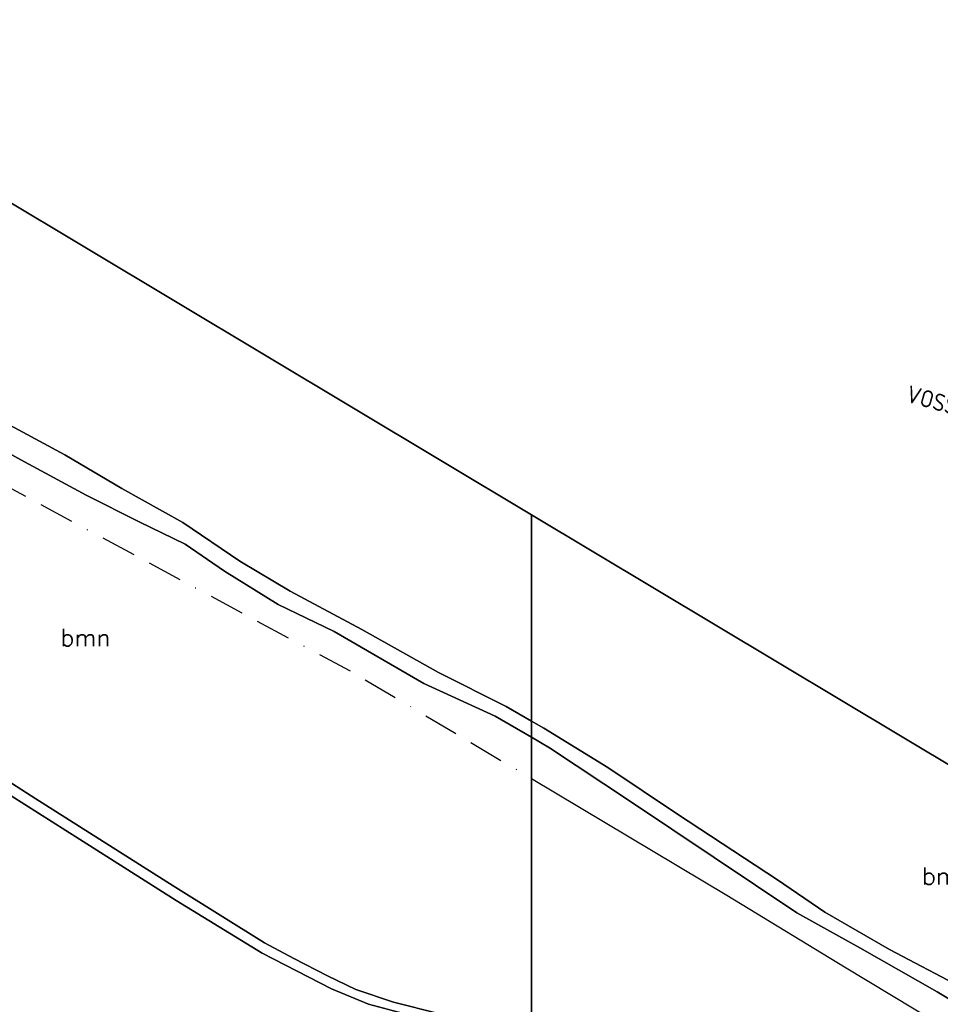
# Model space of a CAD drawing. Header units: millimetres. Extents: x 129727 to 131402, y 399018 to 399724.
# Tile 25 of 60: x 129926 to 130059, y 399538 to 399681. Entities that reach past the tile are written whole.
import ezdxf
from ezdxf.enums import TextEntityAlignment as Align

# ---------------------------------------------------------------- set-up
doc = ezdxf.new("R2010")
doc.units = ezdxf.units.MM
doc.linetypes.add('BORDERX2', pattern=[88.9, 25.4, -12.7, 25.4, -12.7, 0, -12.7])
for name, color, linetype in [('EWD-TO-NW-TXT25', 2, 'Continuous'), ('HTI_grens RWS', 162, 'FENCELINE1'), ('LKI-VW-BUI-VE', 1, 'Continuous'), ('MDI-IN-OPNAMEGRENS', 7, 'Continuous'), ('MDI-VL-BEPLANTING', 7, 'Continuous'), ('MDI-VL-GRAS', 7, 'Continuous'), ('MDI-XX-BEPLANTING', 80, 'Continuous'), ('MDI-XX-TERREINAFSCH', 253, 'Continuous')]:
    doc.layers.add(name, color=color, linetype=linetype)
doc.styles.add('ISO', font='ISO.SHX')
doc.styles.add('ROMANS25', font='ROMANS.shx', dxfattribs={"height": 2.5})
doc.linetypes.add('FENCELINE1', pattern='A,6.35,-2.54,[133,ltypeshp.shx,S=2.54,R=0,X=-2.54,Y=0],-2.54,25.4', length=36.83)

msp = doc.modelspace()

# ---------------------------------------------------------------- linework, layer by layer
at = {"layer": 'HTI_grens RWS', "linetype": 'FENCELINE1', "ltscale": 0.2}
msp.add_lwpolyline([(130000, 399570.805), (130028.392, 399553.827), (130045.503, 399543.384), (130086.535, 399518.668), (130105.025, 399507.446), (130117.293, 399500), (130129.173, 399492.79), (130137.529, 399487.96), (130155.23, 399477.728), (130186.092, 399459.042), (130197.306, 399452.359), (130213.584, 399442.634), (130247.233, 399473.654), (130250.518, 399477.184), (130337.508, 399388.175), (130347.361, 399391.311), (130410.656, 399411.458)], dxfattribs=at)
at = {"layer": 'LKI-VW-BUI-VE', "linetype": 'BORDERX2', "ltscale": 0.2, "flags": 128}
msp.add_lwpolyline([(129795.527, 399681.24), (129842.66, 399655.99), (129856.81, 399648.46), (129882.428, 399635.337), (129926.769, 399611.69), (129967.06, 399589.971), (129974.073, 399586.23), (129998.512, 399571.695), (130000, 399570.805)], dxfattribs=at)
at = {"layer": 'MDI-IN-OPNAMEGRENS'}
for p, q in [((130000, 399609.159), (129918.061, 399658.279)), ((130100.168, 399549.112), (130000, 399609.159))]:
    msp.add_line(p, q, dxfattribs=at)
at = {"layer": 'MDI-VL-BEPLANTING'}
for p, q in [((129918.061, 399658.279), (130000, 399609.159)), ((129914.77, 399623.175), (129925.719, 399617.204)), ((129932.123, 399617.932), (129921.695, 399623.551)), ((129925.719, 399617.204), (129935.237, 399612.022)), ((129940.413, 399613.007), (129932.123, 399617.932)), ((129949.291, 399608.086), (129940.413, 399613.007)), ((129935.237, 399612.022), (129942.95, 399608.155)), ((129942.95, 399608.155), (129949.622, 399604.931)), ((129957.589, 399602.45), (129949.291, 399608.086)), ((130000, 399609.159), (130000, 399579.163)), ((130000, 399609.159), (130000, 399609.159)), ((130000, 399609.159), (130100.168, 399549.112)), ((130000, 399579.163), (130000, 399609.159)), ((130000, 399609.159), (130000, 399609.159)), ((129949.622, 399604.931), (129955.33, 399600.981)), ((129964.917, 399598.096), (129957.589, 399602.45)), ((129955.33, 399600.981), (129963.152, 399596.138)), ((129975.318, 399592.492), (129964.917, 399598.096)), ((129963.152, 399596.138), (129971.323, 399592.215)), ((129986.456, 399586.218), (129975.318, 399592.492)), ((129971.323, 399592.215), (129984.345, 399584.652)), ((129996.296, 399581.279), (129986.456, 399586.218)), ((129984.345, 399584.652), (129994.722, 399579.901)), ((130000, 399579.163), (129996.296, 399581.279)), ((129994.722, 399579.901), (130000, 399576.812)), ((130001.816, 399578.125), (130000, 399579.163)), ((130011.111, 399572.421), (130001.816, 399578.125)), ((129927.904, 399567.87), (129912.899, 399577.421)), ((130000, 399576.812), (130000, 399533.808)), ((130000, 399533.808), (130000, 399576.812)), ((130000, 399576.812), (130002.6, 399575.29)), ((129911.794, 399576.228), (129934.264, 399562.002)), ((130002.6, 399575.29), (130014.385, 399567.487)), ((130021.222, 399565.613), (130011.111, 399572.421)), ((129947.907, 399555.211), (129927.904, 399567.87)), ((130014.385, 399567.487), (130026.575, 399559.296)), ((130035.793, 399556.059), (130021.222, 399565.613)), ((129934.264, 399562.002), (129948.299, 399553.061)), ((130026.575, 399559.296), (130038.604, 399551.261)), ((129961.173, 399546.901), (129947.907, 399555.211)), ((130042.643, 399551.35), (130035.793, 399556.059)), ((129948.299, 399553.061), (129960.835, 399545.38)), ((130038.604, 399551.261), (130047.754, 399546.15)), ((130052.088, 399545.941), (130042.643, 399551.35)), ((129965.416, 399544.621), (129961.173, 399546.901)), ((129960.835, 399545.38), (129970.91, 399540.184)), ((130047.754, 399546.15), (130059.005, 399539.778)), ((130062.377, 399540.499), (130052.088, 399545.941)), ((129970.343, 399542.115), (129965.416, 399544.621)), ((129974.475, 399540.114), (129970.343, 399542.115)), ((129970.91, 399540.184), (129976.281, 399537.953)), ((129979.928, 399538.284), (129974.475, 399540.114)), ((130059.005, 399539.778), (130070.469, 399532.898)), ((129976.281, 399537.953), (129987.205, 399535.05)), ((129986.46, 399536.596), (129979.928, 399538.284))]:
    msp.add_line(p, q, dxfattribs=at)
at = {"layer": 'MDI-VL-GRAS'}
for p, q in [((129925.719, 399617.204), (129914.77, 399623.175)), ((129921.695, 399623.551), (129932.123, 399617.932)), ((129935.237, 399612.022), (129925.719, 399617.204)), ((129932.123, 399617.932), (129940.413, 399613.007)), ((129940.413, 399613.007), (129949.291, 399608.086)), ((129942.95, 399608.155), (129935.237, 399612.022)), ((129949.622, 399604.931), (129942.95, 399608.155)), ((129949.291, 399608.086), (129957.589, 399602.45)), ((129955.33, 399600.981), (129949.622, 399604.931)), ((129957.589, 399602.45), (129964.917, 399598.096)), ((129963.152, 399596.138), (129955.33, 399600.981)), ((129964.917, 399598.096), (129975.318, 399592.492)), ((129971.323, 399592.215), (129963.152, 399596.138)), ((129975.318, 399592.492), (129986.456, 399586.218)), ((129984.345, 399584.652), (129971.323, 399592.215)), ((129986.456, 399586.218), (129996.296, 399581.279)), ((129994.722, 399579.901), (129984.345, 399584.652)), ((129996.296, 399581.279), (130000, 399579.163)), ((130000, 399576.812), (129994.722, 399579.901)), ((130000, 399579.163), (130000, 399576.812)), ((130000, 399576.812), (130000, 399579.163)), ((130000, 399579.163), (130001.816, 399578.125)), ((130001.816, 399578.125), (130011.111, 399572.421)), ((129912.899, 399577.421), (129927.904, 399567.87)), ((130000, 399576.812), (130000, 399576.812)), ((130002.6, 399575.29), (130000, 399576.812)), ((129934.264, 399562.002), (129911.794, 399576.228)), ((130014.385, 399567.487), (130002.6, 399575.29)), ((130011.111, 399572.421), (130021.222, 399565.613)), ((129927.904, 399567.87), (129947.907, 399555.211)), ((130026.575, 399559.296), (130014.385, 399567.487)), ((130021.222, 399565.613), (130035.793, 399556.059)), ((129948.299, 399553.061), (129934.264, 399562.002)), ((130038.604, 399551.261), (130026.575, 399559.296)), ((129947.907, 399555.211), (129961.173, 399546.901)), ((130035.793, 399556.059), (130042.643, 399551.35)), ((129960.835, 399545.38), (129948.299, 399553.061)), ((130047.754, 399546.15), (130038.604, 399551.261)), ((130042.643, 399551.35), (130052.088, 399545.941)), ((129961.173, 399546.901), (129965.416, 399544.621)), ((129970.91, 399540.184), (129960.835, 399545.38)), ((130059.005, 399539.778), (130047.754, 399546.15)), ((130052.088, 399545.941), (130062.377, 399540.499)), ((129965.416, 399544.621), (129970.343, 399542.115)), ((129970.343, 399542.115), (129974.475, 399540.114)), ((129976.281, 399537.953), (129970.91, 399540.184)), ((129974.475, 399540.114), (129979.928, 399538.284)), ((130070.469, 399532.898), (130059.005, 399539.778)), ((129987.205, 399535.05), (129976.281, 399537.953)), ((129979.928, 399538.284), (129986.46, 399536.596))]:
    msp.add_line(p, q, dxfattribs=at)
at = {"layer": 'MDI-XX-TERREINAFSCH'}
for p, q in [((129914.77, 399623.175), (129925.719, 399617.204)), ((129932.123, 399617.932), (129921.695, 399623.551)), ((129925.719, 399617.204), (129935.237, 399612.022)), ((129940.413, 399613.007), (129932.123, 399617.932)), ((129949.291, 399608.086), (129940.413, 399613.007)), ((129935.237, 399612.022), (129942.95, 399608.155)), ((129942.95, 399608.155), (129949.622, 399604.931)), ((129957.589, 399602.45), (129949.291, 399608.086)), ((129949.622, 399604.931), (129955.33, 399600.981)), ((129964.917, 399598.096), (129957.589, 399602.45)), ((129955.33, 399600.981), (129963.152, 399596.138)), ((129975.318, 399592.492), (129964.917, 399598.096)), ((129963.152, 399596.138), (129971.323, 399592.215)), ((129986.456, 399586.218), (129975.318, 399592.492)), ((129971.323, 399592.215), (129984.345, 399584.652)), ((129996.296, 399581.279), (129986.456, 399586.218)), ((129984.345, 399584.652), (129994.722, 399579.901)), ((130000, 399579.163), (129996.296, 399581.279)), ((129994.722, 399579.901), (130000, 399576.812)), ((130001.816, 399578.125), (130000, 399579.163)), ((130011.111, 399572.421), (130001.816, 399578.125)), ((129912.899, 399577.421), (129927.904, 399567.87)), ((130000, 399576.812), (130002.6, 399575.29)), ((129934.264, 399562.002), (129911.794, 399576.228)), ((130002.6, 399575.29), (130014.385, 399567.487)), ((130021.222, 399565.613), (130011.111, 399572.421)), ((129927.904, 399567.87), (129947.907, 399555.211)), ((130014.385, 399567.487), (130026.575, 399559.296)), ((130035.793, 399556.059), (130021.222, 399565.613)), ((129948.299, 399553.061), (129934.264, 399562.002)), ((130026.575, 399559.296), (130038.604, 399551.261)), ((129947.907, 399555.211), (129961.173, 399546.901)), ((130042.643, 399551.35), (130035.793, 399556.059)), ((129960.835, 399545.38), (129948.299, 399553.061)), ((130038.604, 399551.261), (130047.754, 399546.15)), ((130052.088, 399545.941), (130042.643, 399551.35)), ((129961.173, 399546.901), (129965.416, 399544.621)), ((129970.91, 399540.184), (129960.835, 399545.38)), ((130047.754, 399546.15), (130059.005, 399539.778)), ((130062.377, 399540.499), (130052.088, 399545.941)), ((129965.416, 399544.621), (129970.343, 399542.115)), ((129970.343, 399542.115), (129974.475, 399540.114)), ((129976.281, 399537.953), (129970.91, 399540.184)), ((129974.475, 399540.114), (129979.928, 399538.284)), ((130059.005, 399539.778), (130070.469, 399532.898)), ((129987.205, 399535.05), (129976.281, 399537.953)), ((129979.928, 399538.284), (129986.46, 399536.596))]:
    msp.add_line(p, q, dxfattribs=at)

# ---------------------------------------------------------------- texts
at = {"layer": 'EWD-TO-NW-TXT25', "style": 'ISO'}
msp.add_text('VOSSENBERG', height=2.5, rotation=344.27035, dxfattribs=at).set_placement((130054.321, 399625.674))
at = {"layer": 'MDI-XX-BEPLANTING', "style": 'ROMANS25'}
for p in [(129935.131, 399591.324), (130060.436, 399556.633)]:
    msp.add_text('bmn', height=2.5, dxfattribs=at).set_placement(p, align=Align.MIDDLE_CENTER)

doc.saveas('drawing.dxf')
